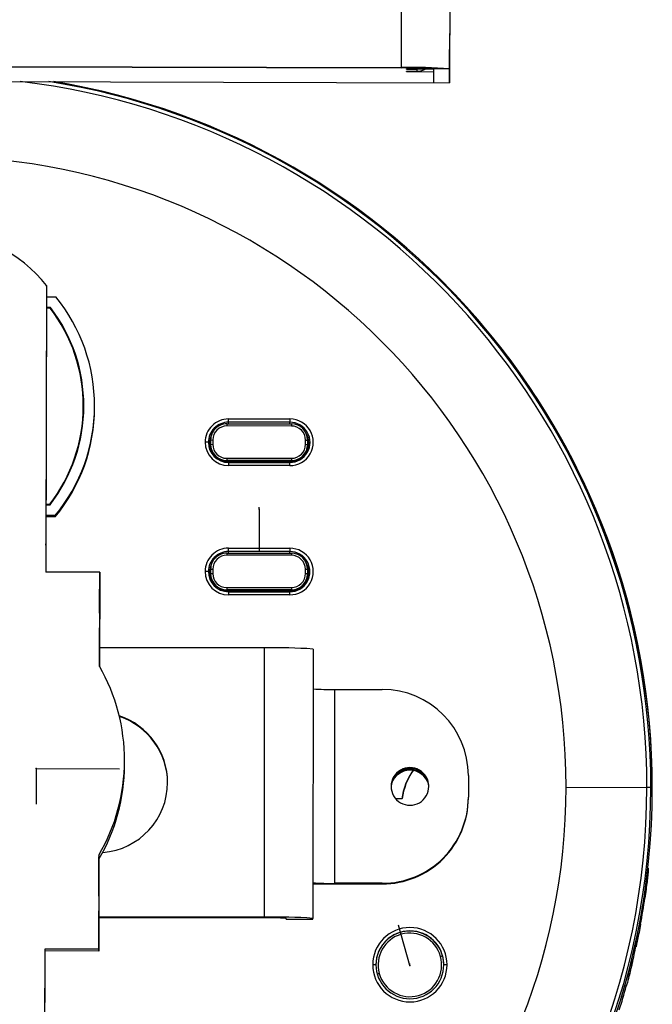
# Model space of a CAD drawing. Header units: millimetres. Extents: x -198 to 46, y -258 to 41.
# Tile 6 of 7: x -13 to 46, y -211 to -120. Entities that reach past the tile are written whole.
import ezdxf

# ---------------------------------------------------------------- set-up
doc = ezdxf.new("R2010")
doc.units = ezdxf.units.MM
doc.header["$PDSIZE"] = -1

msp = doc.modelspace()

# ---------------------------------------------------------------- linework, layer by layer
at = {"color": 7, "linetype": 'Continuous', "lineweight": 25}
for p, q in [((23.165, 40.503), (22.713, -124.451)), ((27.665, 40.386), (27.213, -124.569)), ((27.606, 18.984), (27.222, -121.458)), ((-63.287, -124.216), (22.713, -124.451)), ((-63.287, -124.251), (22.713, -124.486)), ((22.713, -124.486), (22.713, -124.451)), ((23.212, -124.791), (24.212, -124.794)), ((23.212, -124.791), (23.212, -124.826)), ((23.212, -124.826), (23.212, -124.791)), ((23.212, -124.826), (25.712, -124.833)), ((23.213, -124.569), (25.713, -124.576)), ((23.213, -124.569), (23.213, -124.604)), ((23.213, -124.604), (23.213, -124.569)), ((23.213, -124.604), (24.213, -124.607)), ((24.212, -124.794), (24.213, -124.607)), ((25.713, -124.565), (25.71, -125.849)), ((25.713, -124.576), (25.713, -124.565)), ((27.213, -124.569), (25.713, -124.565)), ((27.213, -124.569), (27.21, -125.852)), ((-67.79, -125.591), (27.21, -125.852)), ((-67.79, -125.593), (27.21, -125.853)), ((-10.193, -144.684), (-10.265, -171.271)), ((-10.193, -144.73), (-10.258, -168.639)), ((-10.193, -144.73), (-10.193, -144.684)), ((-10.195, -145.73), (-9.345, -145.732)), ((-9.831, -146.731), (-10.198, -146.73)), ((-9.831, -146.761), (-10.198, -146.76)), ((-9.855, -146.781), (-10.198, -146.78)), ((-9.831, -146.761), (-9.831, -146.731)), ((-6.792, -155.917), (-6.792, -155.887)), ((-5.742, -156.013), (-5.742, -155.889)), ((6.69, -157.061), (12.39, -157.062)), ((6.531, -157.52), (6.531, -157.715)), ((6.531, -157.52), (12.531, -157.521)), ((12.531, -157.717), (6.531, -157.715)), ((12.389, -157.369), (6.689, -157.367)), ((6.689, -157.52), (6.689, -157.367)), ((12.389, -157.521), (12.389, -157.369)), ((12.531, -157.521), (12.531, -157.717)), ((4.939, -159.284), (4.823, -159.232)), ((5.03, -159.019), (5.23, -159.014)), ((5.03, -159.419), (5.03, -159.019)), ((5.03, -159.019), (5.03, -159.129)), ((5.03, -159.129), (5.03, -159.529)), ((5.03, -159.419), (5.23, -159.414)), ((5.03, -159.419), (5.03, -159.529)), ((5.23, -159.014), (5.23, -159.414)), ((13.83, -159.417), (13.83, -159.017)), ((13.83, -159.017), (14.03, -159.021)), ((13.83, -159.417), (14.03, -159.421)), ((14.03, -159.021), (14.03, -159.421)), ((14.03, -159.421), (14.03, -159.531)), ((6.53, -160.714), (6.53, -160.919)), ((6.53, -160.714), (12.53, -160.716)), ((12.53, -160.716), (12.53, -160.921)), ((6.688, -161.009), (6.297, -160.964)), ((12.53, -160.921), (6.53, -160.919)), ((6.53, -160.919), (6.53, -161.001)), ((12.388, -161.01), (6.688, -161.009)), ((6.688, -161.034), (6.688, -161.098)), ((6.688, -161.034), (12.388, -161.035)), ((6.688, -161.098), (12.388, -161.1)), ((12.388, -161.393), (6.688, -161.391)), ((12.388, -161.035), (12.388, -161.1)), ((12.53, -160.921), (12.53, -161.005)), ((-10.248, -164.975), (-9.905, -164.976)), ((-10.248, -165.005), (-9.905, -165.006)), ((-10.248, -165.025), (-9.881, -165.026)), ((-9.905, -165.006), (-9.905, -164.976)), ((-9.401, -166.027), (-10.251, -166.024)), ((-9.401, -166.15), (-10.251, -166.148)), ((-9.401, -166.15), (-9.401, -166.027)), ((-10.258, -168.763), (-10.265, -171.271)), ((-10.258, -168.763), (-10.258, -168.639)), ((6.686, -169.058), (12.386, -169.059)), ((6.527, -169.517), (6.527, -169.712)), ((6.527, -169.517), (12.527, -169.518)), ((12.527, -169.713), (6.527, -169.712)), ((12.386, -169.365), (6.686, -169.364)), ((6.686, -169.517), (6.686, -169.364)), ((12.386, -169.518), (12.386, -169.365)), ((12.527, -169.518), (12.527, -169.713)), ((-5.265, -171.284), (-10.265, -171.271)), ((-5.265, -171.284), (-5.289, -180.023)), ((-5.273, -174.229), (-5.266, -171.455)), ((-5.266, -171.455), (-5.265, -171.284)), ((4.936, -171.281), (4.82, -171.229)), ((5.027, -171.016), (5.227, -171.011)), ((5.027, -171.416), (5.027, -171.016)), ((5.027, -171.016), (5.027, -171.125)), ((5.027, -171.125), (5.027, -171.525)), ((5.027, -171.416), (5.227, -171.411)), ((5.027, -171.416), (5.027, -171.525)), ((5.227, -171.011), (5.227, -171.411)), ((13.827, -171.413), (13.827, -171.013)), ((13.827, -171.013), (14.027, -171.018)), ((13.827, -171.413), (14.027, -171.418)), ((14.027, -171.018), (14.027, -171.418)), ((14.027, -171.418), (14.027, -171.528)), ((6.527, -172.711), (6.526, -172.916)), ((6.527, -172.711), (12.527, -172.713)), ((12.527, -172.713), (12.526, -172.917)), ((6.685, -173.006), (6.294, -172.96)), ((12.526, -172.917), (6.526, -172.916)), ((6.526, -172.916), (6.526, -172.998)), ((12.385, -173.007), (6.685, -173.006)), ((6.685, -173.031), (6.685, -173.095)), ((6.685, -173.031), (12.385, -173.032)), ((6.685, -173.095), (12.385, -173.096)), ((12.385, -173.389), (6.685, -173.388)), ((12.385, -173.032), (12.385, -173.096)), ((12.526, -172.917), (12.526, -173.001)), ((-5.289, -180.023), (-5.282, -177.215)), ((10.035, -178.313), (-5.285, -178.309)), ((10.028, -203.307), (10.035, -178.313)), ((14.534, -178.42), (14.528, -203.413)), ((16.533, -182.164), (16.528, -200.159)), ((16.533, -182.164), (20.958, -182.165)), ((-2.964, -189.18), (-2.963, -188.786)), ((23.531, -189.414), (23.531, -189.472)), ((1.031, -190.866), (1.031, -190.807)), ((28.956, -190.165), (28.955, -192.165)), ((38.03, -191.226), (45.527, -191.275)), ((45.897, -191.285), (46.03, -191.345)), ((46.028, -192.201), (46.03, -191.5)), ((22.187, -192.285), (22.819, -192.285)), ((-5.337, -197.537), (-5.361, -206.275)), ((-5.345, -200.481), (-5.338, -197.707)), ((-5.337, -197.537), (-5.338, -197.707)), ((45.631, -198.754), (45.63, -199.214)), ((20.953, -200.16), (16.528, -200.159)), ((16.528, -200.217), (20.953, -200.219)), ((20.953, -200.219), (20.953, -200.16)), ((-5.362, -206.445), (-5.354, -203.468)), ((10.028, -203.307), (-5.353, -203.302)), ((10.028, -203.365), (-5.353, -203.361)), ((12.027, -203.482), (12.028, -203.412)), ((12.027, -203.482), (14.528, -203.483)), ((12.027, -203.482), (14.528, -203.483)), ((14.528, -203.483), (14.528, -203.413)), ((44.515, -206.053), (44.516, -205.594)), ((44.521, -205.99), (44.523, -205.531)), ((-10.361, -206.261), (-10.431, -231.877)), ((-10.362, -206.431), (-10.369, -209.11)), ((-10.361, -206.261), (-10.362, -206.431)), ((-5.362, -206.445), (-10.362, -206.431)), ((-5.361, -206.275), (-10.361, -206.261)), ((-5.361, -206.275), (-5.362, -206.445)), ((26.366, -206.938), (26.559, -206.889)), ((26.559, -206.889), (26.676, -207.747)), ((44.144, -207.211), (44.142, -207.647)), ((26.676, -207.747), (26.676, -207.725)), ((-10.369, -208.986), (-10.432, -231.923)), ((-10.369, -208.986), (-10.369, -209.11)), ((20.685, -208.529), (20.496, -208.587))]:
    msp.add_line(p, q, dxfattribs=at)
at = {"color": 7, "linetype": 'Continuous'}
for p, q in [((9.528, -165.433), (9.528, -165.253)), ((9.528, -165.433), (9.527, -169.3)), ((-11.165, -189.518), (-11.166, -192.813)), ((-11.165, -189.518), (-3.43, -189.521)), ((23.526, -207.776), (22.482, -204.052)), ((23.526, -207.776), (23.526, -207.595))]:
    msp.add_line(p, q, dxfattribs=at)
at = {"color": 7, "linetype": 'Continuous', "lineweight": 25, "flags": 128}
for points in [[(27.21, -125.852), (27.21, -125.786), (27.21, -125.549), (27.211, -125.152), (27.213, -124.608), (27.215, -123.94), (27.217, -123.171), (27.219, -122.333), (27.222, -121.458)], [(24.213, -124.607), (24.505, -124.579), (24.535, -124.573)], [(6.689, -157.367), (6.689, -157.357), (6.689, -157.337), (6.689, -157.308), (6.69, -157.269), (6.69, -157.224), (6.69, -157.172), (6.69, -157.118), (6.69, -157.061)], [(12.39, -157.062), (12.39, -157.119), (12.39, -157.174), (12.39, -157.225), (12.39, -157.271), (12.389, -157.309), (12.389, -157.339), (12.389, -157.359), (12.389, -157.369)], [(5.03, -159.529), (5.059, -159.821), (5.074, -159.892)], [(13.942, -160.036), (14.001, -159.824), (14.03, -159.531)], [(6.688, -161.098), (6.688, -161.105), (6.688, -161.123), (6.688, -161.15), (6.688, -161.187), (6.688, -161.23), (6.688, -161.28), (6.688, -161.335), (6.688, -161.391)], [(12.826, -160.954), (12.725, -160.977), (12.388, -161.01)], [(12.388, -161.393), (12.388, -161.336), (12.388, -161.282), (12.388, -161.232), (12.388, -161.188), (12.388, -161.152), (12.388, -161.124), (12.388, -161.107), (12.388, -161.1)], [(6.686, -169.364), (6.686, -169.354), (6.686, -169.334), (6.686, -169.304), (6.686, -169.266), (6.686, -169.22), (6.686, -169.169), (6.686, -169.114), (6.686, -169.058)], [(12.386, -169.059), (12.386, -169.116), (12.386, -169.171), (12.386, -169.222), (12.386, -169.267), (12.386, -169.306), (12.386, -169.336), (12.386, -169.356), (12.386, -169.365)], [(5.027, -171.525), (5.055, -171.818), (5.071, -171.888)], [(13.939, -172.032), (13.998, -171.82), (14.027, -171.528)], [(-5.27, -172.989), (-5.27, -173.133), (-5.272, -173.591), (-5.274, -174.308), (-5.276, -175.198), (-5.279, -176.153), (-5.281, -177.058), (-5.283, -177.803), (-5.285, -178.3), (-5.285, -178.488)], [(-5.276, -175.1), (-5.274, -174.42), (-5.272, -173.674), (-5.271, -173.177), (-5.27, -172.989)], [(6.685, -173.095), (6.685, -173.102), (6.685, -173.119), (6.685, -173.147), (6.685, -173.183), (6.685, -173.227), (6.685, -173.277), (6.685, -173.331), (6.685, -173.388)], [(12.822, -172.951), (12.722, -172.974), (12.385, -173.007)], [(12.385, -173.389), (12.385, -173.333), (12.385, -173.279), (12.385, -173.229), (12.385, -173.185), (12.385, -173.148), (12.385, -173.121), (12.385, -173.103), (12.385, -173.096)], [(-5.285, -178.488), (-5.285, -178.344), (-5.283, -177.886), (-5.281, -177.169), (-5.28, -176.459)], [(-5.342, -199.242), (-5.342, -199.385), (-5.344, -199.843), (-5.346, -200.561), (-5.348, -201.45), (-5.351, -202.405), (-5.353, -203.31), (-5.355, -204.056), (-5.357, -204.552), (-5.357, -204.74)], [(-5.348, -201.352), (-5.346, -200.672), (-5.344, -199.926), (-5.342, -199.429), (-5.342, -199.242)], [(-5.357, -204.74), (-5.357, -204.596), (-5.355, -204.138), (-5.353, -203.421), (-5.351, -202.711)], [(12.027, -203.411), (12.027, -203.46), (12.027, -203.482)]]:
    msp.add_lwpolyline(points, dxfattribs=at)
at = {"color": 7, "linetype": 'Continuous', "lineweight": 25}
for centre, radius, start, end in [((23.705, -172.761), 48.32, 85.83705, 91.17638), ((23.374, -156.693), 32.213, 85.83705, 91.17638), ((24.216, -123.293), 1.5, 269.84248, 301.38117), ((-20.458, -191.264), 65.986, 359.99113, 83.19279), ((-20.458, -191.275), 66.355, 359.99092, 80.92182), ((-20.458, -191.334), 66.488, 359.99088, 80.5303), ((-20.47, -191.223), 58.5, 359.99692, 179.97182), ((-20.365, -152.782), 13.002, 38.52313, 141.16288), ((-21.735, -155.846), 15.993, 359.84393, 39.22561), ((-20.443, -191.328), 66.473, 359.98577, 43.60946), ((-21.735, -155.846), 14.943, 359.84381, 37.34694), ((-21.735, -155.846), 14.993, 359.84381, 37.44121), ((-21.735, -155.876), 14.993, 359.84381, 37.44121), ((-21.735, -155.845), 14.943, 322.33907, 359.8422), ((-21.735, -155.876), 14.943, 322.33907, 359.8422), ((-21.735, -155.845), 14.993, 322.2448, 359.84219), ((-21.735, -155.845), 15.993, 320.46039, 359.84208), ((-21.735, -155.969), 15.993, 320.46039, 359.84208), ((6.689, -159.226), 2.165, 89.97656, 179.97666), ((12.389, -159.227), 2.165, 269.97189, 89.99699), ((6.689, -159.233), 1.866, 89.97656, 179.97666), ((6.53, -159.02), 1.5, 89.97656, 179.97666), ((6.53, -159.015), 1.3, 89.97656, 179.97666), ((12.389, -159.234), 1.866, 269.97189, 89.99699), ((12.53, -159.021), 1.5, 359.99225, 89.99215), ((12.53, -159.017), 1.3, 359.99225, 89.99215), ((6.688, -159.284), 1.749, 153.74669, 179.98405), ((6.688, -159.284), 1.724, 160.48202, 205.68532), ((12.389, -159.286), 1.75, 269.97097, 31.10879), ((12.39, -159.286), 1.724, 359.98479, 23.86752), ((6.689, -159.226), 2.165, 179.99225, 269.99215), ((4.592, -162.846), 3.621, 86.34483, 91.08755), ((6.689, -159.232), 1.866, 179.99225, 269.99215), ((6.688, -159.284), 1.749, 179.98566, 221.93455), ((6.53, -159.419), 1.5, 179.99225, 269.99215), ((6.53, -159.414), 1.3, 179.99225, 269.99215), ((12.53, -159.416), 1.3, 269.97656, 359.97666), ((12.53, -159.421), 1.5, 269.97656, 359.97666), ((12.39, -159.286), 1.724, 326.23087, 359.98386), ((6.689, -159.283), 1.75, 240.63456, 269.98483), ((6.685, -171.223), 2.165, 89.97656, 179.97666), ((6.685, -171.23), 1.866, 89.97656, 179.97666), ((6.527, -171.016), 1.5, 89.97656, 179.97666), ((6.527, -171.012), 1.3, 89.97656, 179.97666), ((12.386, -171.224), 2.165, 269.97189, 89.99699), ((12.386, -171.231), 1.866, 269.97189, 89.99699), ((12.527, -171.018), 1.5, 359.99225, 89.99215), ((12.527, -171.013), 1.3, 359.99225, 89.99215), ((6.685, -171.281), 1.749, 153.74669, 179.98405), ((6.685, -171.281), 1.724, 160.48202, 205.68532), ((12.386, -171.283), 1.75, 269.97097, 31.10879), ((12.386, -171.283), 1.724, 359.98479, 23.86752), ((4.589, -174.842), 3.621, 86.34483, 91.08755), ((6.685, -171.222), 2.165, 179.99225, 269.99215), ((6.685, -171.229), 1.866, 179.99225, 269.99215), ((6.685, -171.281), 1.749, 179.98566, 221.93455), ((6.527, -171.416), 1.5, 179.99225, 269.99215), ((6.527, -171.411), 1.3, 179.99225, 269.99215), ((12.527, -171.417), 1.5, 269.97656, 359.97666), ((12.527, -171.413), 1.3, 269.97656, 359.97666), ((12.386, -171.283), 1.724, 325.42838, 359.98354), ((6.686, -171.28), 1.75, 240.63456, 269.98483), ((11.146, -226.61), 48.31, 85.97793, 91.31807), ((-20.455, -188.738), 17.492, 359.84343, 29.88602), ((16.046, -159.924), 22.246, 266.10011, 271.25289), ((20.957, -190.164), 7.999, 359.99225, 89.99215), ((-5.467, -190.806), 6.499, 359.99051, 71.94425), ((-5.467, -190.865), 6.499, 359.99049, 71.80195), ((-20.455, -188.738), 17.492, 329.79999, 359.84258), ((-20.456, -189.132), 17.492, 329.79991, 359.84246), ((23.53, -191.222), 1.75, 89.97657, 179.84304), ((23.53, -191.164), 1.75, 89.97189, 269.99699), ((23.53, -191.475), 1.808, 17.12052, 162.58108), ((23.53, -191.441), 1.874, 37.23364, 142.46796), ((28.523, -193.033), 5.782, 144.65534, 173.03194), ((28.523, -192.987), 5.748, 144.9953, 172.98953), ((23.531, -191.164), 1.75, 269.97189, 89.99699), ((23.531, -191.222), 1.75, 359.85744, 89.99336), ((-5.468, -190.805), 6.499, 274.29549, 359.97706), ((-20.47, -191.312), 66.5, 179.99678, 359.97195), ((-20.47, -191.253), 66.367, 179.99679, 359.97195), ((-20.47, -191.242), 65.997, 179.99678, 359.97195), ((-20.47, -191.197), 58.5, 179.99692, 359.97182), ((45.593, -195.383), 4.109, 85.75321, 90.91525), ((20.956, -192.161), 7.999, 269.97656, 359.97666), ((20.956, -192.22), 7.999, 269.97656, 359.97666), ((45.332, -199.181), 0.3, 319.99525, 353.72379), ((16.042, -177.919), 22.246, 266.10011, 271.25289), ((16.517, -27.895), 172.323, 269.33878, 270.00354), ((-20.436, -191.448), 66.465, 349.62159, 351.75396), ((-20.437, -191.991), 66.465, 349.62159, 351.75396), ((45.196, -202.034), 0.53, 74.10854, 82.62645), ((11.139, -251.603), 48.31, 85.97793, 91.31807), ((10.522, -224.83), 21.471, 85.97793, 91.31807), ((23.526, -207.718), 3.45, 359.99568, 179.97306), ((23.526, -207.725), 3.15, 359.99568, 179.97306), ((23.526, -207.739), 3.15, 15.66323, 179.83842), ((44.673, -204.856), 0.931, 73.28525, 80.75896), ((23.526, -207.734), 2.95, 15.66059, 195.64143), ((44.222, -205.99), 0.3, 347.74835, 359.98441), ((23.526, -207.733), 2.95, 195.66059, 15.64143), ((23.526, -207.717), 3.45, 179.99568, 359.97306), ((20.15, -210.936), 3.221, 85.97793, 91.31807), ((23.526, -207.724), 3.15, 179.99568, 359.97306), ((26.9, -210.939), 3.222, 88.6513, 93.98988), ((43.851, -207.576), 0.3, 295.47337, 346.31513), ((-20.438, -191.447), 66.468, 342.53995, 344.51103), ((-20.44, -191.967), 66.468, 342.53995, 344.51103), ((43.104, -211.079), 1.454, 69.43569, 74.93852)]:
    msp.add_arc(centre, radius, start, end, dxfattribs=at)
for points, knots in [([(45.63, -199.214), (45.629, -199.228), (45.626, -199.257), (45.607, -199.439), (45.579, -199.693), (45.53, -200.11), (45.453, -200.729), (45.379, -201.258), (45.341, -201.524)], [0, 0, 0, 0, 0.1259155, 0.2510979, 0.3764307, 0.5020142, 0.7506921, 1, 1, 1, 1]), ([(45.343, -200.98), (45.38, -200.716), (45.455, -200.187), (45.532, -199.578), (45.581, -199.177), (45.609, -198.939), (45.628, -198.777), (45.63, -198.762), (45.631, -198.754)], [0, 0, 0, 0, 0.249619, 0.499314, 0.62784, 0.750004, 0.876904, 1, 1, 1, 1]), ([(44.516, -205.594), (44.518, -205.581), (44.522, -205.555), (44.555, -205.396), (44.602, -205.166), (44.681, -204.779), (44.799, -204.189), (44.895, -203.677), (44.942, -203.421)], [0, 0, 0, 0, 0.126119, 0.250731, 0.376133, 0.501711, 0.751229, 1, 1, 1, 1]), ([(44.941, -203.964), (44.893, -204.22), (44.798, -204.731), (44.679, -205.308), (44.6, -205.679), (44.553, -205.893), (44.521, -206.035), (44.517, -206.047), (44.515, -206.053)], [0, 0, 0, 0, 0.249155, 0.499066, 0.626613, 0.749638, 0.87594, 1, 1, 1, 1]), ([(43.834, -208.869), (43.949, -208.46), (44.222, -207.492), (44.403, -206.496), (44.508, -205.92)], [0, 0, 0, 0, 0.421383, 1, 1, 1, 1]), ([(43.616, -209.198), (43.683, -208.952), (43.817, -208.461), (43.961, -207.911), (44.051, -207.561), (44.103, -207.36), (44.137, -207.228), (44.142, -207.216), (44.144, -207.211)], [0, 0, 0, 0, 0.2494752, 0.4991645, 0.6263828, 0.7496208, 0.8758601, 1, 1, 1, 1]), ([(44.142, -207.647), (44.14, -207.659), (44.136, -207.683), (44.101, -207.833), (44.049, -208.051), (43.959, -208.418), (43.815, -208.981), (43.681, -209.472), (43.614, -209.718)], [0, 0, 0, 0, 0.125925, 0.251232, 0.376564, 0.502324, 0.751501, 1, 1, 1, 1])]:
    msp.add_open_spline(points, degree=3, knots=knots, dxfattribs=at)
at = {"color": 7, "linetype": 'Continuous'}
for p in [(9.528, -165.433), (-11.165, -189.518), (23.526, -207.776)]:
    msp.add_point(p, dxfattribs=at)

doc.saveas('drawing.dxf')
